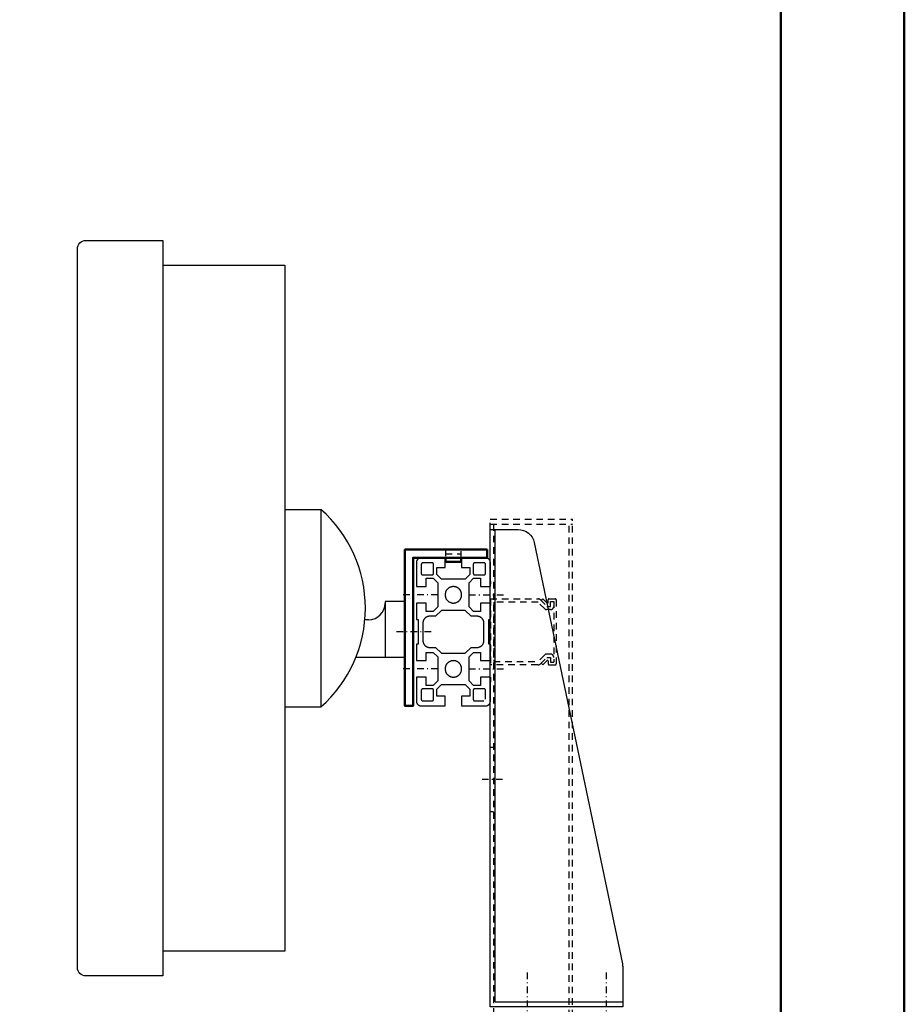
# Model space of a CAD drawing. Extents: x -10367 to -4247, y -676 to 3599.
# Tile 18 of 18: x -4784 to -4247, y 1514 to 2112. Entities that reach past the tile are written whole.
import ezdxf
from ezdxf.enums import TextEntityAlignment as Align

# ---------------------------------------------------------------- set-up
doc = ezdxf.new("R2010")
doc.units = 0
doc.header["$MEASUREMENT"] = 0
doc.linetypes.add('DASHDOT', pattern=[8.5, 4, -2, 0.5, -2])
doc.linetypes.add('HIDDEN', pattern=[7, 4, -3])
doc.layers.get('0').update_dxf_attribs({"linetype": 'CONTINUOUS'})
for name, color, linetype in [('DIM49', 4, 'CONTINUOUS'), ('LE_HIDDEN', 7, 'CONTINUOUS'), ('LE_MIDDLE', 7, 'CONTINUOUS'), ('TXT_DIM49', 2, 'CONTINUOUS')]:
    doc.layers.add(name, color=color, linetype=linetype)
doc.layers.add('LE_ALL', color=7, linetype='CONTINUOUS', lineweight=50)

# ---------------------------------------------------------------- blocks, each defined once
blk = doc.blocks.new('_D34', base_point=(-4736.7, 1485.21))
at = {"layer": 'DIM49', "color": 1}
for p, q in [((-4926.7, 1534.81), (-4926.7, 1594.81)), ((-4920.7, 1534.81), (-4932.7, 1534.81)), ((-4932.7, 1534.81), (-4926.7, 1504.81)), ((-4929.7, 1533.31), (-4929.7, 1521.31)), ((-4926.7, 1504.81), (-4920.7, 1534.81)), ((-4926.7, 1533.31), (-4926.7, 1506.31)), ((-4923.7, 1533.31), (-4923.7, 1521.31)), ((-4956.7, 1504.81), (-4751.7, 1504.81)), ((-4926.7, 1485.21), (-4926.7, 1504.81)), ((-4956.7, 1485.21), (-4751.7, 1485.21)), ((-4926.7, 1485.21), (-4932.7, 1455.21)), ((-4920.7, 1455.21), (-4926.7, 1485.21)), ((-4926.7, 1456.71), (-4926.7, 1483.71)), ((-4929.7, 1456.71), (-4929.7, 1468.71)), ((-4923.7, 1456.71), (-4923.7, 1468.71)), ((-4932.7, 1455.21), (-4920.7, 1455.21)), ((-4926.7, 1455.21), (-4926.69, 1395.21))]:
    blk.add_line(p, q, dxfattribs=at)
at = {"layer": 'TXT_DIM49', "width": 0.491}
blk.add_text('19,6', height=37.5, rotation=90.00143, dxfattribs=at).set_placement((-4948.4, 1523.72), align=Align.CENTER)

msp = doc.modelspace()

# ---------------------------------------------------------------- linework, layer by layer
for p, q in [((-4623.12, 1814.81), (-4623.12, 1694.81)), ((-4623.12, 1814.81), (-4601.12, 1814.81)), ((-4495.2, 1515.61), (-4495.2, 1802.61)), ((-4498.12, 1767.91), (-4498.12, 1772.91)), ((-4498.12, 1770.91), (-4498.12, 1769.46)), ((-4562.12, 1758.81), (-4562.12, 1724.81)), ((-4550.12, 1758.81), (-4562.12, 1758.81)), ((-4572.12, 1747.79), (-4574.43, 1747.79)), ((-4562.12, 1724.81), (-4579.95, 1724.81)), ((-4550.12, 1724.81), (-4562.12, 1724.81)), ((-4495.2, 1515.61), (-4417.7, 1515.61))]:
    msp.add_line(p, q)
for points in [[(-4749.12, 1973.21, -0.414214), (-4744.12, 1978.21), (-4697.12, 1978.21), (-4697.12, 1531.41), (-4744.12, 1531.41, -0.414214), (-4749.12, 1536.41), (-4749.12, 1973.21)], [(-4623.12, 1694.81), (-4601.12, 1694.81, 0.45), (-4601.12, 1814.81), (-4601.12, 1694.81)], [(-4417.7, 1536.57), (-4417.7, 1512.61), (-4498.2, 1512.61), (-4498.2, 1802.61), (-4481.32, 1802.61, -0.35496), (-4471.53, 1794.66), (-4417.91, 1538.62, -0.051658), (-4417.7, 1536.57)]]:
    msp.add_lwpolyline(points, format="xyb")
for points in [[(-4697.12, 1963.21), (-4623.12, 1963.21), (-4623.12, 1546.41), (-4697.12, 1546.41)], [(-4540.12, 1785.41), (-4540.26, 1785.41), (-4540.39, 1785.4), (-4540.52, 1785.38), (-4540.66, 1785.36), (-4540.79, 1785.33), (-4540.92, 1785.3), (-4541.05, 1785.26), (-4541.18, 1785.22), (-4541.3, 1785.17), (-4541.42, 1785.11), (-4541.54, 1785.05), (-4541.66, 1784.99), (-4541.77, 1784.91), (-4541.88, 1784.84), (-4541.99, 1784.76), (-4542.09, 1784.67), (-4542.19, 1784.58), (-4542.29, 1784.48), (-4542.38, 1784.38), (-4542.47, 1784.28), (-4542.55, 1784.17), (-4542.62, 1784.06), (-4542.7, 1783.95), (-4542.76, 1783.83), (-4542.82, 1783.71), (-4542.88, 1783.59), (-4542.93, 1783.46), (-4542.97, 1783.34), (-4543.01, 1783.21), (-4543.05, 1783.08), (-4543.07, 1782.95), (-4543.09, 1782.81), (-4543.11, 1782.68), (-4543.12, 1782.54), (-4543.12, 1782.41), (-4543.12, 1767.91), (-4537.12, 1767.91), (-4537.12, 1772.96), (-4532.92, 1772.96), (-4530.12, 1770.16), (-4530.12, 1755.66), (-4532.92, 1752.86), (-4537.12, 1752.86), (-4537.12, 1757.91), (-4543.12, 1757.91), (-4543.12, 1747.91), (-4542.12, 1747.91), (-4542.12, 1732.91), (-4543.12, 1732.91), (-4543.12, 1722.91), (-4537.12, 1722.91), (-4537.12, 1727.96), (-4532.92, 1727.96), (-4530.12, 1725.16), (-4530.12, 1710.66), (-4532.92, 1707.86), (-4537.12, 1707.86), (-4537.12, 1712.91), (-4543.12, 1712.91), (-4543.12, 1698.41), (-4543.12, 1698.28), (-4543.11, 1698.14), (-4543.09, 1698.01), (-4543.07, 1697.87), (-4543.05, 1697.74), (-4543.01, 1697.61), (-4542.97, 1697.48), (-4542.93, 1697.36), (-4542.88, 1697.23), (-4542.82, 1697.11), (-4542.76, 1696.99), (-4542.7, 1696.87), (-4542.62, 1696.76), (-4542.55, 1696.65), (-4542.47, 1696.54), (-4542.38, 1696.44), (-4542.29, 1696.34), (-4542.19, 1696.24), (-4542.09, 1696.15), (-4541.99, 1696.06), (-4541.88, 1695.98), (-4541.77, 1695.91), (-4541.66, 1695.83), (-4541.54, 1695.77), (-4541.42, 1695.71), (-4541.3, 1695.65), (-4541.18, 1695.6), (-4541.05, 1695.56), (-4540.92, 1695.52), (-4540.79, 1695.49), (-4540.66, 1695.46), (-4540.52, 1695.44), (-4540.39, 1695.42), (-4540.26, 1695.41), (-4540.12, 1695.41), (-4525.62, 1695.41), (-4525.62, 1701.41), (-4530.67, 1701.41), (-4530.67, 1705.61), (-4527.87, 1708.41), (-4513.37, 1708.41), (-4510.57, 1705.61), (-4510.57, 1701.41), (-4515.62, 1701.41), (-4515.62, 1695.41), (-4501.12, 1695.41), (-4500.99, 1695.41), (-4500.85, 1695.42), (-4500.72, 1695.44), (-4500.59, 1695.46), (-4500.45, 1695.49), (-4500.32, 1695.52), (-4500.19, 1695.56), (-4500.07, 1695.6), (-4499.94, 1695.65), (-4499.82, 1695.71), (-4499.7, 1695.77), (-4499.58, 1695.83), (-4499.47, 1695.91), (-4499.36, 1695.98), (-4499.25, 1696.06), (-4499.15, 1696.15), (-4499.05, 1696.24), (-4498.95, 1696.34), (-4498.86, 1696.44), (-4498.78, 1696.54), (-4498.69, 1696.65), (-4498.62, 1696.76), (-4498.55, 1696.87), (-4498.48, 1696.99), (-4498.42, 1697.11), (-4498.36, 1697.23), (-4498.31, 1697.36), (-4498.27, 1697.48), (-4498.23, 1697.61), (-4498.2, 1697.74), (-4498.17, 1697.87), (-4498.15, 1698.01), (-4498.13, 1698.14), (-4498.12, 1698.28), (-4498.12, 1698.41), (-4498.12, 1712.91), (-4504.12, 1712.91), (-4504.12, 1707.86), (-4508.32, 1707.86), (-4511.12, 1710.66), (-4511.12, 1725.16), (-4508.32, 1727.96), (-4504.12, 1727.96), (-4504.12, 1722.91), (-4498.12, 1722.91), (-4498.12, 1732.91), (-4499.12, 1732.91), (-4499.12, 1747.91), (-4498.12, 1747.91), (-4498.12, 1757.91), (-4504.12, 1757.91), (-4504.12, 1752.86), (-4508.32, 1752.86), (-4511.12, 1755.66), (-4511.12, 1770.16), (-4508.32, 1772.96), (-4504.12, 1772.96), (-4504.12, 1767.91), (-4498.12, 1767.91), (-4498.12, 1782.41), (-4498.12, 1782.54), (-4498.13, 1782.68), (-4498.15, 1782.81), (-4498.17, 1782.95), (-4498.2, 1783.08), (-4498.23, 1783.21), (-4498.27, 1783.34), (-4498.31, 1783.46), (-4498.36, 1783.59), (-4498.42, 1783.71), (-4498.48, 1783.83), (-4498.55, 1783.95), (-4498.62, 1784.06), (-4498.69, 1784.17), (-4498.78, 1784.28), (-4498.86, 1784.38), (-4498.95, 1784.48), (-4499.05, 1784.58), (-4499.15, 1784.67), (-4499.25, 1784.76), (-4499.36, 1784.84), (-4499.47, 1784.91), (-4499.58, 1784.99), (-4499.7, 1785.05), (-4499.82, 1785.11), (-4499.94, 1785.17), (-4500.07, 1785.22), (-4500.19, 1785.26), (-4500.32, 1785.3), (-4500.45, 1785.33), (-4500.59, 1785.36), (-4500.72, 1785.38), (-4500.85, 1785.4), (-4500.99, 1785.41), (-4501.12, 1785.41), (-4515.62, 1785.41), (-4515.62, 1779.41), (-4510.57, 1779.41), (-4510.57, 1775.21), (-4513.37, 1772.41), (-4527.87, 1772.41), (-4530.67, 1775.21), (-4530.67, 1779.41), (-4525.62, 1779.41), (-4525.62, 1785.41), (-4540.21, 1785.41)], [(-4533.67, 1774.96), (-4533.63, 1774.96), (-4533.58, 1774.96), (-4533.54, 1774.97), (-4533.49, 1774.98), (-4533.45, 1774.98), (-4533.41, 1775), (-4533.36, 1775.01), (-4533.32, 1775.02), (-4533.28, 1775.04), (-4533.24, 1775.06), (-4533.2, 1775.08), (-4533.16, 1775.1), (-4533.12, 1775.13), (-4533.08, 1775.15), (-4533.05, 1775.18), (-4533.01, 1775.21), (-4532.98, 1775.24), (-4532.95, 1775.27), (-4532.92, 1775.3), (-4532.89, 1775.34), (-4532.86, 1775.37), (-4532.84, 1775.41), (-4532.81, 1775.45), (-4532.79, 1775.49), (-4532.77, 1775.53), (-4532.75, 1775.57), (-4532.73, 1775.61), (-4532.72, 1775.65), (-4532.71, 1775.69), (-4532.7, 1775.74), (-4532.69, 1775.78), (-4532.68, 1775.83), (-4532.68, 1775.87), (-4532.67, 1775.91), (-4532.67, 1775.96), (-4532.67, 1781.41), (-4532.67, 1781.45), (-4532.68, 1781.5), (-4532.68, 1781.54), (-4532.69, 1781.59), (-4532.7, 1781.63), (-4532.71, 1781.68), (-4532.72, 1781.72), (-4532.73, 1781.76), (-4532.75, 1781.8), (-4532.77, 1781.84), (-4532.79, 1781.88), (-4532.81, 1781.92), (-4532.84, 1781.96), (-4532.86, 1782), (-4532.89, 1782.03), (-4532.92, 1782.07), (-4532.95, 1782.1), (-4532.98, 1782.13), (-4533.01, 1782.16), (-4533.05, 1782.19), (-4533.08, 1782.22), (-4533.12, 1782.24), (-4533.16, 1782.27), (-4533.2, 1782.29), (-4533.24, 1782.31), (-4533.28, 1782.33), (-4533.32, 1782.35), (-4533.36, 1782.36), (-4533.41, 1782.37), (-4533.45, 1782.38), (-4533.49, 1782.39), (-4533.54, 1782.4), (-4533.58, 1782.41), (-4533.63, 1782.41), (-4533.67, 1782.41), (-4539.12, 1782.41), (-4539.17, 1782.41), (-4539.21, 1782.41), (-4539.26, 1782.4), (-4539.3, 1782.39), (-4539.34, 1782.38), (-4539.39, 1782.37), (-4539.43, 1782.36), (-4539.47, 1782.35), (-4539.51, 1782.33), (-4539.56, 1782.31), (-4539.6, 1782.29), (-4539.63, 1782.27), (-4539.67, 1782.24), (-4539.71, 1782.22), (-4539.74, 1782.19), (-4539.78, 1782.16), (-4539.81, 1782.13), (-4539.84, 1782.1), (-4539.87, 1782.07), (-4539.9, 1782.03), (-4539.93, 1782), (-4539.96, 1781.96), (-4539.98, 1781.92), (-4540, 1781.88), (-4540.02, 1781.84), (-4540.04, 1781.8), (-4540.06, 1781.76), (-4540.07, 1781.72), (-4540.09, 1781.68), (-4540.1, 1781.63), (-4540.11, 1781.59), (-4540.11, 1781.54), (-4540.12, 1781.5), (-4540.12, 1781.45), (-4540.12, 1781.41), (-4540.12, 1775.96), (-4540.12, 1775.91), (-4540.12, 1775.87), (-4540.11, 1775.83), (-4540.11, 1775.78), (-4540.1, 1775.74), (-4540.09, 1775.69), (-4540.07, 1775.65), (-4540.06, 1775.61), (-4540.04, 1775.57), (-4540.02, 1775.53), (-4540, 1775.49), (-4539.98, 1775.45), (-4539.96, 1775.41), (-4539.93, 1775.37), (-4539.9, 1775.34), (-4539.87, 1775.3), (-4539.84, 1775.27), (-4539.81, 1775.24), (-4539.78, 1775.21), (-4539.74, 1775.18), (-4539.71, 1775.15), (-4539.67, 1775.13), (-4539.63, 1775.1), (-4539.6, 1775.08), (-4539.56, 1775.06), (-4539.51, 1775.04), (-4539.47, 1775.02), (-4539.43, 1775.01), (-4539.39, 1775), (-4539.34, 1774.98), (-4539.3, 1774.98), (-4539.26, 1774.97), (-4539.21, 1774.96), (-4539.17, 1774.96), (-4539.12, 1774.96), (-4533.67, 1774.96)], [(-4502.12, 1774.96), (-4502.08, 1774.96), (-4502.03, 1774.96), (-4501.99, 1774.97), (-4501.94, 1774.98), (-4501.9, 1774.98), (-4501.86, 1775), (-4501.81, 1775.01), (-4501.77, 1775.02), (-4501.73, 1775.04), (-4501.69, 1775.06), (-4501.65, 1775.08), (-4501.61, 1775.1), (-4501.57, 1775.13), (-4501.53, 1775.15), (-4501.5, 1775.18), (-4501.46, 1775.21), (-4501.43, 1775.24), (-4501.4, 1775.27), (-4501.37, 1775.3), (-4501.34, 1775.34), (-4501.31, 1775.37), (-4501.29, 1775.41), (-4501.26, 1775.45), (-4501.24, 1775.49), (-4501.22, 1775.53), (-4501.2, 1775.57), (-4501.18, 1775.61), (-4501.17, 1775.65), (-4501.16, 1775.69), (-4501.15, 1775.74), (-4501.14, 1775.78), (-4501.13, 1775.83), (-4501.13, 1775.87), (-4501.12, 1775.91), (-4501.12, 1775.96), (-4501.12, 1781.41), (-4501.12, 1781.45), (-4501.13, 1781.5), (-4501.13, 1781.54), (-4501.14, 1781.59), (-4501.15, 1781.63), (-4501.16, 1781.68), (-4501.17, 1781.72), (-4501.18, 1781.76), (-4501.2, 1781.8), (-4501.22, 1781.84), (-4501.24, 1781.88), (-4501.26, 1781.92), (-4501.29, 1781.96), (-4501.31, 1782), (-4501.34, 1782.03), (-4501.37, 1782.07), (-4501.4, 1782.1), (-4501.43, 1782.13), (-4501.46, 1782.16), (-4501.5, 1782.19), (-4501.53, 1782.22), (-4501.57, 1782.24), (-4501.61, 1782.27), (-4501.65, 1782.29), (-4501.69, 1782.31), (-4501.73, 1782.33), (-4501.77, 1782.35), (-4501.81, 1782.36), (-4501.86, 1782.37), (-4501.9, 1782.38), (-4501.94, 1782.39), (-4501.99, 1782.4), (-4502.03, 1782.41), (-4502.08, 1782.41), (-4502.12, 1782.41), (-4507.57, 1782.41), (-4507.62, 1782.41), (-4507.66, 1782.41), (-4507.71, 1782.4), (-4507.75, 1782.39), (-4507.79, 1782.38), (-4507.84, 1782.37), (-4507.88, 1782.36), (-4507.92, 1782.35), (-4507.96, 1782.33), (-4508.01, 1782.31), (-4508.05, 1782.29), (-4508.08, 1782.27), (-4508.12, 1782.24), (-4508.16, 1782.22), (-4508.19, 1782.19), (-4508.23, 1782.16), (-4508.26, 1782.13), (-4508.29, 1782.1), (-4508.32, 1782.07), (-4508.35, 1782.03), (-4508.38, 1782), (-4508.41, 1781.96), (-4508.43, 1781.92), (-4508.45, 1781.88), (-4508.47, 1781.84), (-4508.49, 1781.8), (-4508.51, 1781.76), (-4508.52, 1781.72), (-4508.54, 1781.68), (-4508.55, 1781.63), (-4508.56, 1781.59), (-4508.56, 1781.54), (-4508.57, 1781.5), (-4508.57, 1781.45), (-4508.57, 1781.41), (-4508.57, 1775.96), (-4508.57, 1775.91), (-4508.57, 1775.87), (-4508.56, 1775.83), (-4508.56, 1775.78), (-4508.55, 1775.74), (-4508.54, 1775.69), (-4508.52, 1775.65), (-4508.51, 1775.61), (-4508.49, 1775.57), (-4508.47, 1775.53), (-4508.45, 1775.49), (-4508.43, 1775.45), (-4508.41, 1775.41), (-4508.38, 1775.37), (-4508.35, 1775.34), (-4508.32, 1775.3), (-4508.29, 1775.27), (-4508.26, 1775.24), (-4508.23, 1775.21), (-4508.19, 1775.18), (-4508.16, 1775.15), (-4508.12, 1775.13), (-4508.08, 1775.1), (-4508.05, 1775.08), (-4508.01, 1775.06), (-4507.96, 1775.04), (-4507.92, 1775.02), (-4507.88, 1775.01), (-4507.84, 1775), (-4507.79, 1774.98), (-4507.75, 1774.98), (-4507.71, 1774.97), (-4507.66, 1774.96), (-4507.62, 1774.96), (-4507.57, 1774.96), (-4502.12, 1774.96)], [(-4520.62, 1767.91), (-4520.86, 1767.9), (-4521.09, 1767.89), (-4521.32, 1767.86), (-4521.55, 1767.82), (-4521.78, 1767.77), (-4522.01, 1767.71), (-4522.23, 1767.64), (-4522.45, 1767.56), (-4522.67, 1767.47), (-4522.88, 1767.37), (-4523.09, 1767.26), (-4523.29, 1767.14), (-4523.48, 1767.01), (-4523.67, 1766.87), (-4523.86, 1766.72), (-4524.03, 1766.57), (-4524.2, 1766.4), (-4524.36, 1766.23), (-4524.51, 1766.05), (-4524.65, 1765.87), (-4524.79, 1765.68), (-4524.91, 1765.48), (-4525.03, 1765.27), (-4525.13, 1765.06), (-4525.23, 1764.85), (-4525.32, 1764.63), (-4525.39, 1764.41), (-4525.46, 1764.19), (-4525.51, 1763.96), (-4525.55, 1763.73), (-4525.59, 1763.49), (-4525.61, 1763.26), (-4525.62, 1763.03), (-4525.62, 1762.79), (-4525.61, 1762.56), (-4525.59, 1762.33), (-4525.55, 1762.09), (-4525.51, 1761.86), (-4525.46, 1761.63), (-4525.39, 1761.41), (-4525.32, 1761.19), (-4525.23, 1760.97), (-4525.13, 1760.76), (-4525.03, 1760.55), (-4524.91, 1760.34), (-4524.79, 1760.14), (-4524.65, 1759.95), (-4524.51, 1759.77), (-4524.36, 1759.59), (-4524.2, 1759.42), (-4524.03, 1759.25), (-4523.86, 1759.1), (-4523.67, 1758.95), (-4523.48, 1758.81), (-4523.29, 1758.68), (-4523.09, 1758.56), (-4522.88, 1758.45), (-4522.67, 1758.35), (-4522.45, 1758.26), (-4522.23, 1758.18), (-4522.01, 1758.11), (-4521.78, 1758.05), (-4521.55, 1758), (-4521.32, 1757.96), (-4521.09, 1757.93), (-4520.86, 1757.92), (-4520.39, 1757.92), (-4520.15, 1757.93), (-4519.92, 1757.96), (-4519.69, 1758), (-4519.46, 1758.05), (-4519.23, 1758.11), (-4519.01, 1758.18), (-4518.79, 1758.26), (-4518.57, 1758.35), (-4518.36, 1758.45), (-4518.16, 1758.56), (-4517.95, 1758.68), (-4517.76, 1758.81), (-4517.57, 1758.95), (-4517.39, 1759.1), (-4517.21, 1759.25), (-4517.04, 1759.42), (-4516.88, 1759.59), (-4516.73, 1759.77), (-4516.59, 1759.95), (-4516.46, 1760.14), (-4516.33, 1760.34), (-4516.22, 1760.55), (-4516.11, 1760.76), (-4516.01, 1760.97), (-4515.93, 1761.19), (-4515.85, 1761.41), (-4515.79, 1761.63), (-4515.73, 1761.86), (-4515.69, 1762.09), (-4515.66, 1762.33), (-4515.63, 1762.56), (-4515.62, 1762.79), (-4515.62, 1763.03), (-4515.63, 1763.26), (-4515.66, 1763.49), (-4515.69, 1763.73), (-4515.73, 1763.96), (-4515.79, 1764.19), (-4515.85, 1764.41), (-4515.93, 1764.63), (-4516.01, 1764.85), (-4516.11, 1765.06), (-4516.22, 1765.27), (-4516.33, 1765.48), (-4516.46, 1765.68), (-4516.59, 1765.87), (-4516.73, 1766.05), (-4516.88, 1766.23), (-4517.04, 1766.4), (-4517.21, 1766.57), (-4517.39, 1766.72), (-4517.57, 1766.87), (-4517.76, 1767.01), (-4517.95, 1767.14), (-4518.16, 1767.26), (-4518.36, 1767.37), (-4518.57, 1767.47), (-4518.79, 1767.56), (-4519.01, 1767.64), (-4519.23, 1767.71), (-4519.46, 1767.77), (-4519.69, 1767.82), (-4519.92, 1767.86), (-4520.15, 1767.89), (-4520.39, 1767.9), (-4520.62, 1767.91)], [(-4531.4, 1749.86), (-4535.12, 1749.86), (-4535.3, 1749.86), (-4535.48, 1749.84), (-4535.66, 1749.82), (-4535.84, 1749.8), (-4536.01, 1749.76), (-4536.19, 1749.72), (-4536.36, 1749.66), (-4536.53, 1749.6), (-4536.69, 1749.54), (-4536.86, 1749.46), (-4537.02, 1749.38), (-4537.17, 1749.29), (-4537.32, 1749.2), (-4537.47, 1749.1), (-4537.62, 1748.99), (-4537.75, 1748.87), (-4537.89, 1748.75), (-4538.01, 1748.62), (-4538.13, 1748.49), (-4538.25, 1748.35), (-4538.36, 1748.21), (-4538.46, 1748.06), (-4538.55, 1747.91), (-4538.64, 1747.76), (-4538.73, 1747.6), (-4538.8, 1747.43), (-4538.87, 1747.27), (-4538.93, 1747.1), (-4538.98, 1746.92), (-4539.02, 1746.75), (-4539.06, 1746.57), (-4539.08, 1746.4), (-4539.11, 1746.22), (-4539.12, 1746.04), (-4539.12, 1745.86), (-4539.12, 1734.96), (-4539.12, 1734.78), (-4539.11, 1734.6), (-4539.08, 1734.42), (-4539.06, 1734.25), (-4539.02, 1734.07), (-4538.98, 1733.9), (-4538.93, 1733.72), (-4538.87, 1733.55), (-4538.8, 1733.39), (-4538.73, 1733.22), (-4538.64, 1733.06), (-4538.55, 1732.91), (-4538.46, 1732.76), (-4538.36, 1732.61), (-4538.25, 1732.47), (-4538.13, 1732.33), (-4538.01, 1732.2), (-4537.89, 1732.07), (-4537.75, 1731.95), (-4537.62, 1731.83), (-4537.47, 1731.72), (-4537.32, 1731.62), (-4537.17, 1731.53), (-4537.02, 1731.44), (-4536.86, 1731.36), (-4536.69, 1731.28), (-4536.53, 1731.21), (-4536.36, 1731.16), (-4536.19, 1731.1), (-4536.01, 1731.06), (-4535.84, 1731.02), (-4535.66, 1731), (-4535.48, 1730.98), (-4535.3, 1730.96), (-4535.12, 1730.96), (-4531.4, 1730.96), (-4527.85, 1727.41), (-4513.4, 1727.41), (-4509.85, 1730.96), (-4506.12, 1730.96), (-4505.94, 1730.96), (-4505.76, 1730.98), (-4505.58, 1731), (-4505.41, 1731.02), (-4505.23, 1731.06), (-4505.06, 1731.1), (-4504.89, 1731.16), (-4504.72, 1731.21), (-4504.55, 1731.28), (-4504.39, 1731.36), (-4504.23, 1731.44), (-4504.07, 1731.53), (-4503.92, 1731.62), (-4503.77, 1731.72), (-4503.63, 1731.83), (-4503.49, 1731.95), (-4503.36, 1732.07), (-4503.23, 1732.2), (-4503.11, 1732.33), (-4502.99, 1732.47), (-4502.89, 1732.61), (-4502.78, 1732.76), (-4502.69, 1732.91), (-4502.6, 1733.06), (-4502.52, 1733.22), (-4502.44, 1733.39), (-4502.38, 1733.55), (-4502.32, 1733.72), (-4502.27, 1733.9), (-4502.22, 1734.07), (-4502.19, 1734.25), (-4502.16, 1734.42), (-4502.14, 1734.6), (-4502.13, 1734.78), (-4502.12, 1734.96), (-4502.12, 1745.86), (-4502.13, 1746.04), (-4502.14, 1746.22), (-4502.16, 1746.4), (-4502.19, 1746.57), (-4502.22, 1746.75), (-4502.27, 1746.92), (-4502.32, 1747.1), (-4502.38, 1747.27), (-4502.44, 1747.43), (-4502.52, 1747.6), (-4502.6, 1747.76), (-4502.69, 1747.91), (-4502.78, 1748.06), (-4502.89, 1748.21), (-4502.99, 1748.35), (-4503.11, 1748.49), (-4503.23, 1748.62), (-4503.36, 1748.75), (-4503.49, 1748.87), (-4503.63, 1748.99), (-4503.77, 1749.1), (-4503.92, 1749.2), (-4504.07, 1749.29), (-4504.23, 1749.38), (-4504.39, 1749.46), (-4504.55, 1749.54), (-4504.72, 1749.6), (-4504.89, 1749.66), (-4505.06, 1749.72), (-4505.23, 1749.76), (-4505.41, 1749.8), (-4505.58, 1749.82), (-4505.76, 1749.84), (-4505.94, 1749.86), (-4506.12, 1749.86), (-4509.85, 1749.86), (-4513.4, 1753.41), (-4527.85, 1753.41), (-4531.4, 1749.86)], [(-4520.62, 1722.91), (-4520.86, 1722.9), (-4521.09, 1722.89), (-4521.32, 1722.86), (-4521.55, 1722.82), (-4521.78, 1722.77), (-4522.01, 1722.71), (-4522.23, 1722.64), (-4522.45, 1722.56), (-4522.67, 1722.47), (-4522.88, 1722.37), (-4523.09, 1722.26), (-4523.29, 1722.14), (-4523.48, 1722.01), (-4523.67, 1721.87), (-4523.86, 1721.72), (-4524.03, 1721.57), (-4524.2, 1721.4), (-4524.36, 1721.23), (-4524.51, 1721.05), (-4524.65, 1720.87), (-4524.79, 1720.68), (-4524.91, 1720.48), (-4525.03, 1720.27), (-4525.13, 1720.06), (-4525.23, 1719.85), (-4525.32, 1719.63), (-4525.39, 1719.41), (-4525.46, 1719.19), (-4525.51, 1718.96), (-4525.55, 1718.73), (-4525.59, 1718.49), (-4525.61, 1718.26), (-4525.62, 1718.03), (-4525.62, 1717.79), (-4525.61, 1717.56), (-4525.59, 1717.33), (-4525.55, 1717.09), (-4525.51, 1716.86), (-4525.46, 1716.63), (-4525.39, 1716.41), (-4525.32, 1716.19), (-4525.23, 1715.97), (-4525.13, 1715.76), (-4525.03, 1715.55), (-4524.91, 1715.34), (-4524.79, 1715.14), (-4524.65, 1714.95), (-4524.51, 1714.77), (-4524.36, 1714.59), (-4524.2, 1714.42), (-4524.03, 1714.25), (-4523.86, 1714.1), (-4523.67, 1713.95), (-4523.48, 1713.81), (-4523.29, 1713.68), (-4523.09, 1713.56), (-4522.88, 1713.45), (-4522.67, 1713.35), (-4522.45, 1713.26), (-4522.23, 1713.18), (-4522.01, 1713.11), (-4521.78, 1713.05), (-4521.55, 1713), (-4521.32, 1712.96), (-4521.09, 1712.93), (-4520.86, 1712.92), (-4520.62, 1712.91), (-4520.39, 1712.92), (-4520.15, 1712.93), (-4519.92, 1712.96), (-4519.69, 1713), (-4519.46, 1713.05), (-4519.23, 1713.11), (-4519.01, 1713.18), (-4518.79, 1713.26), (-4518.57, 1713.35), (-4518.36, 1713.45), (-4518.16, 1713.56), (-4517.95, 1713.68), (-4517.76, 1713.81), (-4517.57, 1713.95), (-4517.39, 1714.1), (-4517.21, 1714.25), (-4517.04, 1714.42), (-4516.88, 1714.59), (-4516.73, 1714.77), (-4516.59, 1714.95), (-4516.46, 1715.14), (-4516.33, 1715.34), (-4516.22, 1715.55), (-4516.11, 1715.76), (-4516.01, 1715.97), (-4515.93, 1716.19), (-4515.85, 1716.41), (-4515.79, 1716.63), (-4515.73, 1716.86), (-4515.69, 1717.09), (-4515.66, 1717.33), (-4515.63, 1717.56), (-4515.62, 1717.79), (-4515.62, 1718.03), (-4515.63, 1718.26), (-4515.66, 1718.49), (-4515.69, 1718.73), (-4515.73, 1718.96), (-4515.79, 1719.19), (-4515.85, 1719.41), (-4515.93, 1719.63), (-4516.01, 1719.85), (-4516.11, 1720.06), (-4516.22, 1720.27), (-4516.33, 1720.48), (-4516.46, 1720.68), (-4516.59, 1720.87), (-4516.73, 1721.05), (-4516.88, 1721.23), (-4517.04, 1721.4), (-4517.21, 1721.57), (-4517.39, 1721.72), (-4517.57, 1721.87), (-4517.76, 1722.01), (-4517.95, 1722.14), (-4518.16, 1722.26), (-4518.36, 1722.37), (-4518.57, 1722.47), (-4518.79, 1722.56), (-4519.01, 1722.64), (-4519.23, 1722.71), (-4519.46, 1722.77), (-4519.69, 1722.82), (-4519.92, 1722.86), (-4520.15, 1722.89), (-4520.39, 1722.9), (-4520.62, 1722.91)], [(-4498.12, 1707.91), (-4498.12, 1712.91), (-4498.12, 1709.91)], [(-4539.12, 1705.86), (-4539.17, 1705.86), (-4539.21, 1705.86), (-4539.26, 1705.85), (-4539.3, 1705.84), (-4539.34, 1705.83), (-4539.39, 1705.82), (-4539.43, 1705.81), (-4539.47, 1705.8), (-4539.51, 1705.78), (-4539.56, 1705.76), (-4539.6, 1705.74), (-4539.63, 1705.72), (-4539.67, 1705.69), (-4539.71, 1705.67), (-4539.74, 1705.64), (-4539.78, 1705.61), (-4539.81, 1705.58), (-4539.84, 1705.55), (-4539.87, 1705.52), (-4539.9, 1705.48), (-4539.93, 1705.45), (-4539.96, 1705.41), (-4539.98, 1705.37), (-4540, 1705.33), (-4540.02, 1705.29), (-4540.04, 1705.25), (-4540.06, 1705.21), (-4540.07, 1705.17), (-4540.09, 1705.13), (-4540.1, 1705.08), (-4540.11, 1705.04), (-4540.11, 1704.99), (-4540.12, 1704.95), (-4540.12, 1704.9), (-4540.12, 1704.86), (-4540.12, 1699.41), (-4540.12, 1699.36), (-4540.12, 1699.32), (-4540.11, 1699.28), (-4540.11, 1699.23), (-4540.1, 1699.19), (-4540.09, 1699.14), (-4540.07, 1699.1), (-4540.06, 1699.06), (-4540.04, 1699.02), (-4540.02, 1698.98), (-4540, 1698.94), (-4539.98, 1698.9), (-4539.96, 1698.86), (-4539.93, 1698.82), (-4539.9, 1698.79), (-4539.87, 1698.75), (-4539.84, 1698.72), (-4539.81, 1698.69), (-4539.78, 1698.66), (-4539.74, 1698.63), (-4539.71, 1698.6), (-4539.67, 1698.58), (-4539.63, 1698.55), (-4539.6, 1698.53), (-4539.56, 1698.51), (-4539.51, 1698.49), (-4539.47, 1698.47), (-4539.43, 1698.46), (-4539.39, 1698.45), (-4539.34, 1698.43), (-4539.3, 1698.43), (-4539.26, 1698.42), (-4539.21, 1698.41), (-4539.17, 1698.41), (-4539.12, 1698.41), (-4533.67, 1698.41), (-4533.63, 1698.41), (-4533.58, 1698.41), (-4533.54, 1698.42), (-4533.49, 1698.43), (-4533.45, 1698.43), (-4533.41, 1698.45), (-4533.36, 1698.46), (-4533.32, 1698.47), (-4533.28, 1698.49), (-4533.24, 1698.51), (-4533.2, 1698.53), (-4533.16, 1698.55), (-4533.12, 1698.58), (-4533.08, 1698.6), (-4533.05, 1698.63), (-4533.01, 1698.66), (-4532.98, 1698.69), (-4532.95, 1698.72), (-4532.92, 1698.75), (-4532.89, 1698.79), (-4532.86, 1698.82), (-4532.84, 1698.86), (-4532.81, 1698.9), (-4532.79, 1698.94), (-4532.77, 1698.98), (-4532.75, 1699.02), (-4532.73, 1699.06), (-4532.72, 1699.1), (-4532.71, 1699.14), (-4532.7, 1699.19), (-4532.69, 1699.23), (-4532.68, 1699.28), (-4532.68, 1699.32), (-4532.67, 1699.36), (-4532.67, 1699.41), (-4532.67, 1704.86), (-4532.67, 1704.9), (-4532.68, 1704.95), (-4532.68, 1704.99), (-4532.69, 1705.04), (-4532.7, 1705.08), (-4532.71, 1705.13), (-4532.72, 1705.17), (-4532.73, 1705.21), (-4532.75, 1705.25), (-4532.77, 1705.29), (-4532.79, 1705.33), (-4532.81, 1705.37), (-4532.84, 1705.41), (-4532.86, 1705.45), (-4532.89, 1705.48), (-4532.92, 1705.52), (-4532.95, 1705.55), (-4532.98, 1705.58), (-4533.01, 1705.61), (-4533.05, 1705.64), (-4533.08, 1705.67), (-4533.12, 1705.69), (-4533.16, 1705.72), (-4533.2, 1705.74), (-4533.24, 1705.76), (-4533.28, 1705.78), (-4533.32, 1705.8), (-4533.36, 1705.81), (-4533.41, 1705.82), (-4533.45, 1705.83), (-4533.49, 1705.84), (-4533.54, 1705.85), (-4533.58, 1705.86), (-4533.63, 1705.86), (-4533.67, 1705.86), (-4539.12, 1705.86)], [(-4501.12, 1699.41), (-4501.12, 1704.86), (-4501.12, 1704.9), (-4501.13, 1704.95), (-4501.13, 1704.99), (-4501.14, 1705.04), (-4501.15, 1705.08), (-4501.16, 1705.13), (-4501.17, 1705.17), (-4501.18, 1705.21), (-4501.2, 1705.25), (-4501.22, 1705.29), (-4501.24, 1705.33), (-4501.26, 1705.37), (-4501.29, 1705.41), (-4501.31, 1705.45), (-4501.34, 1705.48), (-4501.37, 1705.52), (-4501.4, 1705.55), (-4501.43, 1705.58), (-4501.46, 1705.61), (-4501.5, 1705.64), (-4501.53, 1705.67), (-4501.57, 1705.69), (-4501.61, 1705.72), (-4501.65, 1705.74), (-4501.69, 1705.76), (-4501.73, 1705.78), (-4501.77, 1705.8), (-4501.81, 1705.81), (-4501.86, 1705.82), (-4501.9, 1705.83), (-4501.94, 1705.84), (-4501.99, 1705.85), (-4502.03, 1705.86), (-4502.08, 1705.86), (-4502.12, 1705.86), (-4507.57, 1705.86), (-4507.62, 1705.86), (-4507.66, 1705.86), (-4507.71, 1705.85), (-4507.75, 1705.84), (-4507.79, 1705.83), (-4507.84, 1705.82), (-4507.88, 1705.81), (-4507.92, 1705.8), (-4507.96, 1705.78), (-4508.01, 1705.76), (-4508.05, 1705.74), (-4508.08, 1705.72), (-4508.12, 1705.69), (-4508.16, 1705.67), (-4508.19, 1705.64), (-4508.23, 1705.61), (-4508.26, 1705.58), (-4508.29, 1705.55), (-4508.32, 1705.52), (-4508.35, 1705.48), (-4508.38, 1705.45), (-4508.41, 1705.41), (-4508.43, 1705.37), (-4508.45, 1705.33), (-4508.47, 1705.29), (-4508.49, 1705.25), (-4508.51, 1705.21), (-4508.52, 1705.17), (-4508.54, 1705.13), (-4508.55, 1705.08), (-4508.56, 1705.04), (-4508.56, 1704.99), (-4508.57, 1704.95), (-4508.57, 1704.9), (-4508.57, 1704.86), (-4508.57, 1699.41), (-4508.57, 1699.36), (-4508.57, 1699.32), (-4508.56, 1699.28), (-4508.56, 1699.23), (-4508.55, 1699.19), (-4508.54, 1699.14), (-4508.52, 1699.1), (-4508.51, 1699.06), (-4508.49, 1699.02), (-4508.47, 1698.98), (-4508.45, 1698.94), (-4508.43, 1698.9), (-4508.41, 1698.86), (-4508.38, 1698.82), (-4508.35, 1698.79), (-4508.32, 1698.75), (-4508.29, 1698.72), (-4508.26, 1698.69), (-4508.23, 1698.66), (-4508.19, 1698.63), (-4508.16, 1698.6), (-4508.12, 1698.58), (-4508.08, 1698.55), (-4508.05, 1698.53), (-4508.01, 1698.51), (-4507.96, 1698.49), (-4507.92, 1698.47), (-4507.88, 1698.46), (-4507.84, 1698.45), (-4507.79, 1698.43), (-4507.75, 1698.43), (-4507.71, 1698.42), (-4507.66, 1698.41), (-4507.62, 1698.41), (-4507.57, 1698.41), (-4502.12, 1698.41)]]:
    msp.add_lwpolyline(points)
msp.add_arc((-4572.12, 1757.79), 10, -90, 0)
at = {"layer": 'LE_ALL', "color": 10}
for points in [[(-10366.58, -676.08), (-4246.58, -676.08), (-4246.58, 3598.92), (-10366.58, 3598.92), (-10366.58, -676.08)], [(-10291.58, -601.08), (-4321.58, -601.08), (-4321.58, 3523.92), (-10291.58, 3523.92), (-10291.58, -601.08)]]:
    msp.add_lwpolyline(points, dxfattribs=at)
at = {"layer": 'LE_ALL'}
for points in [[(-4500.12, 1790.41), (-4550.12, 1790.41), (-4550.12, 1695.41), (-4545.12, 1695.41), (-4545.12, 1785.41), (-4525.37, 1785.41), (-4515.87, 1785.41), (-4500.12, 1785.41), (-4500.12, 1790.41)], [(-4525.37, 1785.41), (-4525.37, 1782.91), (-4515.87, 1782.91), (-4515.87, 1785.41)]]:
    msp.add_lwpolyline(points, dxfattribs=at)
at = {"layer": 'LE_HIDDEN', "color": 1, "linetype": 'HIDDEN'}
for p, q in [((-4498.2, 1802.61), (-4498.2, 1808.81)), ((-4498.2, 1808.81), (-4448.2, 1808.81)), ((-4448.2, 1275.81), (-4448.2, 1808.81)), ((-4498.2, 1805.81), (-4448.2, 1805.81)), ((-4496.2, 1805.81), (-4496.2, 1275.81)), ((-4450.2, 1275.81), (-4450.2, 1805.81)), ((-4515.87, 1785.41), (-4515.87, 1790.41)), ((-4525.37, 1787.91), (-4515.87, 1787.91)), ((-4498.12, 1760.41), (-4498.12, 1720.41)), ((-4469.33, 1720.41), (-4498.12, 1720.41)), ((-4498.2, 1670.31), (-4496.2, 1670.31)), ((-4498.2, 1631.31), (-4496.2, 1631.31))]:
    msp.add_line(p, q, dxfattribs=at)
msp.add_lwpolyline([(-4525.37, 1790.41), (-4525.37, 1785.41)], dxfattribs=at)
for points in [[(-4498.12, 1760.41), (-4469.12, 1760.41, -0.198912), (-4467.71, 1759.82), (-4463.79, 1755.91), (-4461.62, 1755.91), (-4461.62, 1758.91), (-4459.62, 1758.91), (-4459.62, 1721.91)], [(-4467.23, 1759.35), (-4466.17, 1760.41), (-4463.55, 1757.79, 0.668179), (-4463.12, 1757.96), (-4463.12, 1759.91, -0.414214), (-4462.62, 1760.41), (-4458.62, 1760.41, -0.414214), (-4458.12, 1759.91), (-4458.12, 1720.91)], [(-4459.62, 1755.91, -0.414214), (-4461.62, 1753.91), (-4463.79, 1753.91, -0.198912), (-4465.21, 1754.5), (-4469.12, 1758.41), (-4496.12, 1758.41), (-4496.12, 1722.41), (-4469.33, 1722.41)], [(-4459.62, 1724.91, 0.414214), (-4461.62, 1726.91), (-4463.79, 1726.91, 0.198912), (-4465.21, 1726.32), (-4469.12, 1722.41)], [(-4469.12, 1720.41, 0.198912), (-4467.71, 1721), (-4463.79, 1724.91), (-4461.62, 1724.91), (-4461.62, 1721.91), (-4459.62, 1721.91)], [(-4467.23, 1721.47), (-4466.17, 1720.41), (-4463.55, 1723.03, -0.668179), (-4463.12, 1722.86), (-4463.12, 1720.91, 0.414214), (-4462.62, 1720.41), (-4458.62, 1720.41, 0.414214), (-4458.12, 1720.91)]]:
    msp.add_lwpolyline(points, format="xyb", dxfattribs=at)
at = {"layer": 'LE_MIDDLE', "color": 1, "linetype": 'DASHDOT'}
for p, q in [((-4530.12, 1762.91), (-4553.12, 1762.91)), ((-4511.12, 1762.91), (-4488.12, 1762.91)), ((-4534.12, 1740.41), (-4555.12, 1740.41)), ((-4530.12, 1717.91), (-4553.12, 1717.91)), ((-4511.12, 1717.91), (-4488.12, 1717.91)), ((-4503.2, 1650.81), (-4490.2, 1650.81)), ((-4475.7, 1533.41), (-4475.7, 1504.81)), ((-4427.7, 1533.41), (-4427.7, 1504.81))]:
    msp.add_line(p, q, dxfattribs=at)

# ---------------------------------------------------------------- block references
at = {"layer": 'DIM49'}
msp.add_blockref('_D34', (-4736.7, 1485.21), dxfattribs=at)

doc.saveas('drawing.dxf')
